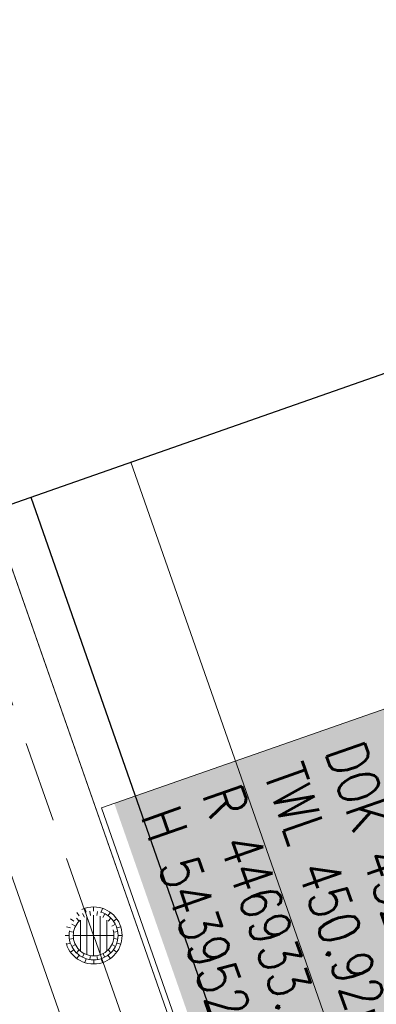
# Model space of a CAD drawing. Extents: x 232973 to 447511, y -373687 to 444035.
# Tile 36 of 40: x 446932 to 446940, y 443951 to 443975. Entities that reach past the tile are written whole.
import ezdxf

# ---------------------------------------------------------------- set-up
doc = ezdxf.new("R2010")
doc.units = 0
doc.header["$LTSCALE"] = 2
doc.header["$MEASUREMENT"] = 0
doc.linetypes.add('AUSGEZOGEN', pattern=[0])
doc.linetypes.add('GESTRICH-X2', pattern=[1.5, 1, -0.5])
doc.layers.get('0').update_dxf_attribs({"linetype": 'AUSGEZOGEN'})
for name, color, linetype in [('Beschriftung', 7, 'CONTINUOUS'), ('FBR', 8, 'CONTINUOUS'), ('Hintergrund', 7, 'CONTINUOUS'), ('Hintergrundplan', 7, 'CONTINUOUS'), ('KANAL', 7, 'GESTRICH-X2'), ('Planeinteilung', 6, 'CONTINUOUS'), ('STRASSE', 8, 'CONTINUOUS')]:
    doc.layers.add(name, color=color, linetype=linetype)
doc.styles.add('14059', font='txt_____.ttf', dxfattribs={"width": 0.8, "height": 1})

# ---------------------------------------------------------------- blocks, each defined once
blk = doc.blocks.new('1135420')
blk.add_line((0, 297), (0, 0))
blk = doc.blocks.new('Muldenschacht')
at = {"color": 18, "lineweight": 5, "true_color": 0x000000}
for p, q in [((-0.351511, 0.488874), (-0.410348, 0.569857)), ((-0.228204, 0.447647), (-0.274147, 0.536581)), ((-0.215015, 0.669384), (-0.184082, 0.574183)), ((-0.096655, 0.595502), (-0.080293, 0.496748)), ((0.001562, 0.503479), (0.001464, -0.497521)), ((0.001513, 0.703679), (0.001513, 0.603579)), ((0.093794, 0.596447), (0.078414, 0.497536)), ((0.218041, 0.669384), (0.187109, 0.574183)), ((0.271415, 0.539517), (0.226431, 0.450094)), ((0.413374, 0.569857), (0.354537, 0.488874)), ((-0.484382, 0.356002), (-0.565365, 0.41484)), ((-0.444073, 0.230912), (-0.53319, 0.276499)), ((-0.350626, 0.358645), (-0.421053, 0.429778)), ((0.38186, 0.328304), (-0.378834, 0.328304)), ((0.425748, 0.42812), (0.355042, 0.357263)), ((0.447803, 0.22953), (0.537061, 0.27484)), ((0.568391, 0.41484), (0.487409, 0.356002)), ((-0.599087, 0.002979), (-0.699187, 0.002979)), ((-0.569691, 0.188574), (-0.664892, 0.219507)), ((-0.492399, 0.083917), (-0.591181, 0.100105)), ((0.502013, 0.002979), (-0.498987, 0.002979)), ((0.474843, 0.165641), (-0.471817, 0.165641)), ((0.4959, 0.080963), (0.594778, 0.096559)), ((0.572718, 0.188574), (0.667918, 0.219507)), ((0.602083, 0.008988), (0.702178, 0.00999)), ((-0.569691, -0.182617), (-0.664892, -0.21355)), ((-0.493148, -0.073251), (-0.59208, -0.088497)), ((-0.445326, -0.222488), (-0.534694, -0.267581)), ((0.474843, -0.159684), (-0.471817, -0.159684)), ((0.446654, -0.225822), (0.535682, -0.271583)), ((0.496174, -0.073247), (0.595107, -0.088493)), ((0.572718, -0.182617), (0.667918, -0.21355)), ((-0.484382, -0.350045), (-0.565365, -0.408882)), ((-0.352742, -0.35058), (-0.423593, -0.421292)), ((-0.351511, -0.482917), (-0.410348, -0.5639)), ((0.38186, -0.322346), (-0.378834, -0.322346)), ((-0.228006, -0.441793), (-0.273909, -0.530747)), ((0.271696, -0.533418), (0.226665, -0.444019)), ((0.354537, -0.482917), (0.413374, -0.5639)), ((0.426841, -0.421069), (0.355953, -0.350395)), ((0.487409, -0.350045), (0.568391, -0.408882)), ((-0.184082, -0.568226), (-0.215015, -0.663427)), ((-0.079489, -0.490923), (-0.095689, -0.589704)), ((0.001513, -0.597621), (0.001513, -0.697721)), ((0.079714, -0.491374), (0.095355, -0.590245)), ((0.187109, -0.568226), (0.218041, -0.663427))]:
    blk.add_line(p, q, dxfattribs=at)
for radius in [0.7007, 0.6006, 0.5005]:
    blk.add_circle((0.001513, 0.002979), radius, dxfattribs=at)

msp = doc.modelspace()

# ---------------------------------------------------------------- linework, layer by layer
at = {"layer": 'Beschriftung', "color": 18, "lineweight": 5, "true_color": 0x000000}
msp.add_lwpolyline([(446943.435, 443959.205), (446946.672, 443949.937), (446936.917, 443946.529), (446933.68, 443955.797)], close=True, dxfattribs=at)
at = {"layer": 'FBR', "flags": 128}
msp.add_lwpolyline([(446931.943, 443963.429), (446935.147, 443954.264), (446939.223, 443942.585), (446943.33, 443930.794), (446947.457, 443919.088), (446951.592, 443907.277), (446954.489, 443899.038)], dxfattribs=at)
at = {"layer": 'Hintergrund', "color": 254, "lineweight": 15, "true_color": 0xcccccc}
for points in [[(446930.981, 443963.092), (446935.389, 443950.486), (446944.145, 443925.367), (446950.833, 443906.385), (446961.358, 443876.315), (446970.072, 443851.509), (446976.947, 443831.697), (446984.754, 443809.453), (446986.245, 443805.194)], [(446928.621, 443962.266), (446933.029, 443949.661), (446941.786, 443924.54), (446948.475, 443905.556), (446958.999, 443875.488), (446967.712, 443850.685), (446974.586, 443830.874), (446982.395, 443808.625), (446983.885, 443804.368)]]:
    msp.add_lwpolyline(points, dxfattribs=at)
at = {"layer": 'Hintergrundplan', "color": 254, "lineweight": 15, "true_color": 0xcccccc}
msp.add_line((446930.981, 443963.092), (446935.389, 443950.486), dxfattribs=at)
for points in [[(446934.402, 443964.289), (446938.811, 443951.683), (446947.566, 443926.566), (446954.254, 443907.586), (446964.779, 443877.515), (446973.494, 443852.704), (446980.369, 443832.892), (446988.175, 443810.653), (446997.053, 443785.283), (447004.526, 443763.549), (447021.071, 443716.597)], [(446928.621, 443962.266), (446933.029, 443949.661), (446941.786, 443924.54), (446948.475, 443905.556), (446958.999, 443875.488), (446967.712, 443850.685), (446974.586, 443830.874), (446982.395, 443808.625), (446983.885, 443804.368)]]:
    msp.add_lwpolyline(points, dxfattribs=at)
at = {"layer": 'KANAL', "color": 92, "lineweight": 5, "true_color": 0x00b400}
msp.add_polyline3d([(446957.072, 443885.649, 452.86), (446933.483, 443952.659, 452.709), (446929.953, 443962.732, 452.663)], dxfattribs=at)
at = {"layer": 'STRASSE', "flags": 128}
msp.add_lwpolyline([(447038.709, 443915.867, 0.000011), (447031.122, 443937.667, 0.000037), (447028.833, 443944.241, 0.000505), (447025.263, 443954.458, 0.001272), (447023.831, 443958.512, 0.019593), (447023.263, 443959.93, 0.036852), (447022.877, 443960.645, 0.017636), (447022.683, 443960.927, 0.023963), (447022.523, 443961.122, 0.015559), (447022.207, 443961.451, 0.007052), (447021.477, 443962.145, 0.015623), (447020.532, 443962.965, -0.018201), (447019.725, 443963.673, -0.015596), (447019.585, 443963.813, -0.003258), (447018.943, 443964.509, -0.043133), (447018.589, 443964.972, -0.02652), (447018.123, 443965.798)], format="xyb", dxfattribs=at)

# ---------------------------------------------------------------- block references
at = {"layer": 'KANAL', "rotation": 270}
msp.add_blockref('Muldenschacht', (446933.483, 443952.659, 452.709), dxfattribs=at)
at = {"layer": 'Planeinteilung', "linetype": 'Continuous', "rotation": 289.2892292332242}
msp.add_blockref('1135420', (446739.879, 443896.209), dxfattribs=at)

# ---------------------------------------------------------------- texts
at = {"layer": 'Beschriftung', "color": 18, "true_color": 0x000000, "insert": (446943.128, 443958.568), "char_height": 1, "attachment_point": 1, "rotation": 289.2551, "line_spacing_factor": 0.959981, "style": '14059', "bg_fill": 1, "box_fill_scale": 1.5, "bg_fill_color": 256, "bg_fill_true_color": 11599800, "bg_fill_transparency": 0}
msp.add_mtext('S 41^JDN 1000^JDOK 452.70m^JTWL 450.92m^JR 446933.483^JH 543952.659', dxfattribs=at)

doc.saveas('drawing.dxf')
